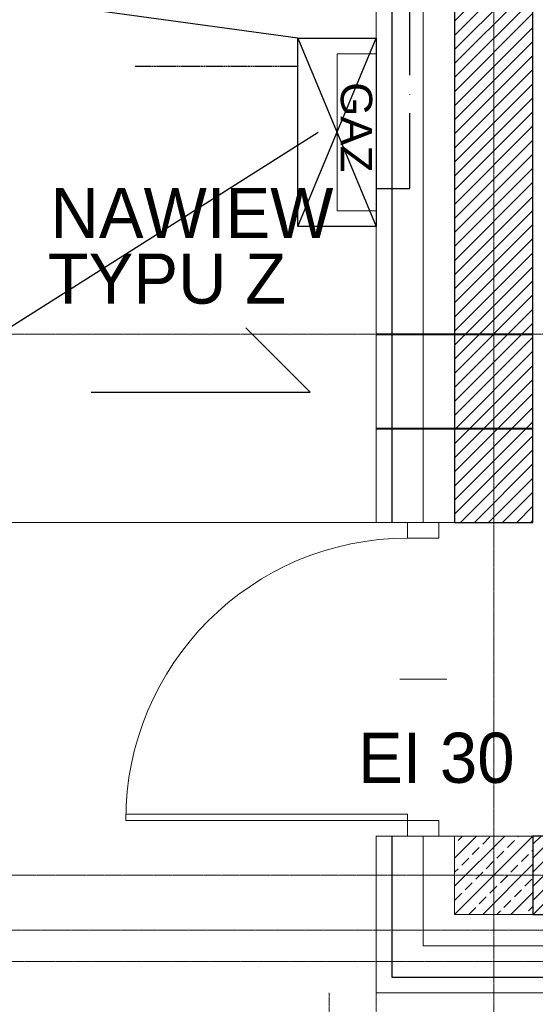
# Model space of a CAD drawing. Header units: millimetres. Extents: x 49908 to 79848, y -11883 to -3092.
# Tile 107 of 222: x 67567 to 67731, y -4640 to -4326. Entities that reach past the tile are written whole.
import ezdxf

# ---------------------------------------------------------------- set-up
doc = ezdxf.new("R2010")
doc.units = ezdxf.units.MM
for name, pattern in [('0.5_0.5', [10, 5, -5]), ('ACAD_ISO10W100', [18, 12, -3, 0, -3]), ('AUSGEZOGEN', [0]), ('DASHDOT', [1, 0.5, -0.25, 0, -0.25]), ('HIDDEN', [0.375, 0.25, -0.125])]:
    doc.linetypes.add(name, pattern=pattern)
doc.layers.get('0').update_dxf_attribs({"color": 9, "lineweight": 9})
for name, color, linetype, lineweight in [('A stolarka', 9, 'Continuous', 9), ('A_CIENKA', 9, 'Continuous', 9), ('A_HATCH', 9, 'Continuous', 9), ('A_IZOLACJA', 9, 'ZIGZAG', 9), ('A_KONSTRUKCJA', 9, 'Continuous', 25), ('A_MUROWANE', 9, 'Continuous', 25), ('A_OSIE', 9, 'DASHDOT', 9), ('A_WIDOK', 9, 'Continuous', 9), ('\x9dciany', 9, 'Continuous', 9)]:
    doc.layers.add(name, color=color, linetype=linetype, lineweight=lineweight)
doc.layers.add('A_WYMIAR', color=9, linetype='Continuous', lineweight=5, transparency=0.2)
doc.layers.add('S_gaz', color=4, linetype='ACAD_ISO10W100')
doc.layers.add('S_Opis - gaz', color=3, linetype='Continuous')
doc.styles.add('Arial', font='arial.ttf')
doc.linetypes.add('ZIGZAG', pattern='A,0.00254,-5.08,[131,ltypeshp.shx,S=5.08,R=0,X=-5.08,Y=0],-10.16,[131,ltypeshp.shx,S=5.08,R=180,X=5.08,Y=0],-5.08', length=20.32254)

msp = doc.modelspace()

# ---------------------------------------------------------------- hatches: boundary and pattern name
at = {"lineweight": 5, "ltscale": 0.25}
h = msp.add_hatch(dxfattribs=at)
h.set_pattern_fill('ANSI33', color=256, style=0)
h.set_pattern_definition([(45, (67705.4694, -4611.6265), (-4.4901, 4.4901), []), (45, (67709.9595, -4611.6265), (-4.4901, 4.4901), [3.175, -1.5875])])
h.paths.add_polyline_path([(67705.47, -4586.63), (67705.47, -4611.63), (67730.47, -4611.63), (67730.47, -4586.63)])
at = {"layer": 'A_HATCH', "transparency": 33554687}
h = msp.add_hatch(dxfattribs=at)
h.set_pattern_fill('ANSI31', color=256, angle=360)
h.set_pattern_definition([(45, (16000, 0), (-2.24506403, 2.24506403), [])])
h.paths.add_polyline_path([(67730.47, -4266.63), (67865.47, -4266.63), (67865.47, -4241.63), (67705.47, -4241.63), (67705.47, -4486.63), (67730.47, -4486.63)])
h.paths.add_polyline_path([(68440.47, -4241.63), (67985.47, -4241.63), (67985.47, -4266.63), (68440.47, -4266.63)])
h.paths.add_polyline_path([(68835.47, -4266.63), (68835.47, -4241.63), (68647.97, -4241.63), (68647.97, -4266.63)])
h = msp.add_hatch(dxfattribs=at)
h.set_pattern_fill('ANSI31', color=256, angle=360)
h.set_pattern_definition([(45, (16000, -2e-11), (-2.24506403, 2.24506403), [])])
h.paths.add_polyline_path([(67750.47, -4611.63), (67750.47, -4586.63), (67730.47, -4586.63), (67730.47, -4611.63)])

# ---------------------------------------------------------------- linework, layer by layer
msp.add_lwpolyline([(67705.47, -4586.63), (67705.47, -4611.63), (67730.47, -4611.63), (67730.47, -4586.63)], close=True)
at = {"layer": 'A stolarka', "linetype": 'AUSGEZOGEN', "lineweight": 0}
msp.add_line((67687.97, -4536.63), (67702.97, -4536.63), dxfattribs=at)
for points in [[(67700.47, -4491.63), (67700.47, -4486.63), (67690.47, -4486.63), (67690.47, -4491.63)], [(67690.47, -4581.63), (67690.47, -4579.63), (67600.47, -4579.63), (67600.47, -4581.63)], [(67700.47, -4586.63), (67700.47, -4581.63), (67690.47, -4581.63), (67690.47, -4586.63)]]:
    msp.add_lwpolyline(points, close=True, dxfattribs=at)
msp.add_arc((67690.47, -4581.63), 90, 90, 180, dxfattribs=at)
at = {"layer": 'A_CIENKA', "ltscale": 10}
msp.add_lwpolyline([(67680.47, -4387.24), (67680.47, -4337.24), (67667.97, -4337.24), (67667.97, -4387.24)], close=True, dxfattribs=at)
at = {"layer": 'A_IZOLACJA', "ltscale": 0.015}
for points in [[(67865.47, -4231.63), (67695.47, -4231.63), (67695.47, -4486.63)], [(67695.47, -4586.63), (67695.47, -4621.63), (67750.47, -4621.63)]]:
    msp.add_lwpolyline(points, dxfattribs=at)
at = {"layer": 'A_KONSTRUKCJA'}
for points in [[(67865.47, -4221.63), (67685.47, -4221.63), (67685.47, -4486.63)], [(67685.47, -4586.63), (67685.47, -4631.63), (67760.47, -4631.63)]]:
    msp.add_lwpolyline(points, dxfattribs=at)
at = {"layer": 'A_MUROWANE'}
msp.add_lwpolyline([(67865.47, -4266.63), (67865.47, -4241.63), (67705.47, -4241.63), (67705.47, -4486.63), (67730.47, -4486.63), (67730.47, -4266.63), (67865.47, -4266.63)], dxfattribs=at)
at = {"layer": 'A_MUROWANE', "ltscale": 0.5}
msp.add_lwpolyline([(67730.47, -4611.63), (67750.47, -4611.63), (67750.47, -4586.63), (67730.47, -4586.63)], close=True, dxfattribs=at)
at = {"layer": 'A_OSIE', "ltscale": 0.3, "transparency": 33554559}
for p, q in [((67717.97, -3902.99), (67717.97, -7140.05)), ((70341.81, -4426.63), (67440.85, -4426.63)), ((67440.85, -4599.13), (70341.81, -4599.13)), ((70343.66, -4616.63), (67440.85, -4616.63)), ((70341.81, -4626.63), (67440.85, -4626.63))]:
    msp.add_line(p, q, dxfattribs=at)
at = {"layer": 'A_WIDOK', "linetype": '0.5_0.5', "ltscale": 0.02}
for p, q in [((67665.47, -4636.63), (67665.47, -6651.63)), ((67680.47, -4636.63), (67680.47, -6636.63))]:
    msp.add_line(p, q, dxfattribs=at)
at = {"layer": 'A_WYMIAR', "lineweight": 25}
for p, q in [((67659.36, -4445.11), (67638.86, -4424.6)), ((67589.49, -4445.11), (67659.36, -4445.11))]:
    msp.add_line(p, q, dxfattribs=at)
at = {"layer": 'S_gaz', "color": 2, "linetype": 'Continuous', "ltscale": 2}
for p, q in [((67655.47, -4392.24), (67680.47, -4332.24)), ((67655.47, -4332.24), (67680.47, -4392.24))]:
    msp.add_line(p, q, dxfattribs=at)
at = {"layer": 'S_gaz', "color": 50, "linetype": 'HIDDEN'}
msp.add_line((67603.51, -4341.13), (67655.47, -4341.13), dxfattribs=at)
at = {"layer": 'S_gaz', "ltscale": 2}
msp.add_lwpolyline([(67680.47, -4380.15), (67691.13, -4380.15), (67691.13, -4226.42), (68003.67, -4226.42), (68003.67, -4366.95)], dxfattribs=at)
at = {"layer": 'S_gaz', "color": 2, "linetype": 'Continuous'}
msp.add_lwpolyline([(67655.47, -4332.24), (67680.47, -4332.24), (67680.47, -4392.24), (67655.47, -4392.24)], close=True, dxfattribs=at)
at = {"layer": 'S_Opis - gaz', "color": 1, "linetype": 'ByBlock'}
for p, q in [((67655.47, -4332.24), (67588.42, -4323.07)), ((67661.86, -4362.24), (67488.39, -4472))]:
    msp.add_line(p, q, dxfattribs=at)
at = {"layer": '\x9dciany'}
for p, q in [((67680.47, -4216.63), (67680.47, -4486.63)), ((67477.97, -4486.63), (67705.47, -4486.63)), ((67680.47, -4586.63), (67680.47, -4636.63)), ((67680.47, -4586.63), (67705.47, -4586.63)), ((67680.47, -4636.63), (67770.47, -4636.63))]:
    msp.add_line(p, q, dxfattribs=at)
at = {"layer": '\x9dciany', "linetype": 'Continuous', "lineweight": 40}
for p, q in [((67680.47, -4426.63), (67730.47, -4426.63)), ((67680.47, -4456.63), (67730.47, -4456.63))]:
    msp.add_line(p, q, dxfattribs=at)

# ---------------------------------------------------------------- texts
at = {"layer": 'A_WYMIAR'}
for s, p in [('NAWIEW', (67576.46, -4395.96)), ('TYPU Z', (67575.58, -4416.88)), ('EI 30', (67674.63, -4569.66))]:
    msp.add_text(s, height=16, dxfattribs=at).set_placement(p)
at = {"layer": 'A_WYMIAR', "insert": (67679.14, -4346.24), "char_height": 10, "attachment_point": 1, "rotation": 270, "style": 'Arial'}
msp.add_mtext_dynamic_manual_height_columns('GAZ', width=473.6977, gutter_width=1.25, heights=[9.22], dxfattribs=at)

doc.saveas('drawing.dxf')
